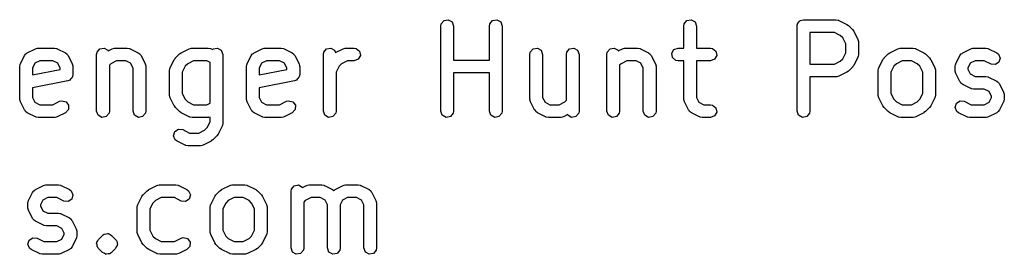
# Model space of a CAD drawing. Extents: x 0.4 to 10.6, y -8.1 to -0.4.
# Tile 12 of 16: x 5.501 to 5.956, y -1.435 to -1.326. Entities that reach past the tile are written whole.
import ezdxf

# ---------------------------------------------------------------- set-up
doc = ezdxf.new("R2010")
doc.units = 0
doc.header["$MEASUREMENT"] = 0
doc.layers.add('BLACK', color=7, linetype='CONTINUOUS')

msp = doc.modelspace()

# ---------------------------------------------------------------- linework, layer by layer
at = {"layer": 'BLACK', "linetype": 'CONTINUOUS'}
for p, q in [((5.69701, -1.32657), (5.699, -1.32622)), ((5.699, -1.32622), (5.70075, -1.32723)), ((5.71951, -1.32657), (5.7215, -1.32622)), ((5.7215, -1.32622), (5.72325, -1.32723)), ((5.8095, -1.32657), (5.81148, -1.32622)), ((5.81148, -1.32622), (5.81323, -1.32723)), ((5.86199, -1.32657), (5.86274, -1.32644)), ((5.86274, -1.32644), (5.86347, -1.32617)), ((5.86347, -1.32617), (5.87846, -1.32617)), ((5.87846, -1.32617), (5.87947, -1.32635)), ((5.87947, -1.32635), (5.87961, -1.32647)), ((5.87961, -1.32647), (5.87978, -1.32649)), ((5.87978, -1.32649), (5.88353, -1.32836)), ((5.69553, -1.32913), (5.69571, -1.32812)), ((5.69553, -1.3685), (5.69553, -1.32913)), ((5.69571, -1.32812), (5.69701, -1.32657)), ((5.70075, -1.32723), (5.70144, -1.32913)), ((5.70144, -1.32913), (5.70144, -1.34492)), ((5.71803, -1.32913), (5.71821, -1.32812)), ((5.71803, -1.34492), (5.71803, -1.32913)), ((5.71821, -1.32812), (5.71951, -1.32657)), ((5.72325, -1.32723), (5.72394, -1.32913)), ((5.72394, -1.32913), (5.72394, -1.3685)), ((5.80802, -1.32913), (5.8082, -1.32812)), ((5.80802, -1.3393), (5.80802, -1.32913)), ((5.8082, -1.32812), (5.8095, -1.32657)), ((5.81323, -1.32723), (5.81392, -1.32913)), ((5.81392, -1.32913), (5.81392, -1.3393)), ((5.86051, -1.32913), (5.86058, -1.32874)), ((5.86051, -1.3685), (5.86051, -1.32913)), ((5.86056, -1.32861), (5.86062, -1.3285)), ((5.86058, -1.32874), (5.86056, -1.32861)), ((5.86062, -1.3285), (5.86069, -1.32812)), ((5.86069, -1.32812), (5.86118, -1.32753)), ((5.86118, -1.32753), (5.86157, -1.32686)), ((5.86157, -1.32686), (5.86182, -1.32677)), ((5.86182, -1.32677), (5.86199, -1.32657)), ((5.88353, -1.32836), (5.88424, -1.32889)), ((5.88424, -1.32889), (5.8843, -1.32891)), ((5.8843, -1.32891), (5.88618, -1.33079)), ((5.88618, -1.33079), (5.88668, -1.33151)), ((5.87777, -1.33208), (5.86642, -1.33208)), ((5.86642, -1.33208), (5.86642, -1.3468)), ((5.88046, -1.33343), (5.87777, -1.33208)), ((5.88166, -1.33463), (5.88046, -1.33343)), ((5.88301, -1.33732), (5.88166, -1.33463)), ((5.88668, -1.33151), (5.88673, -1.33156)), ((5.88673, -1.33156), (5.8886, -1.33531)), ((5.8886, -1.33531), (5.8889, -1.33629)), ((5.50406, -1.34148), (5.50781, -1.33961)), ((5.50781, -1.33961), (5.5088, -1.33932)), ((5.5088, -1.33932), (5.50897, -1.33936)), ((5.50897, -1.33936), (5.50913, -1.3393)), ((5.50913, -1.3393), (5.51663, -1.3393)), ((5.51663, -1.3393), (5.51764, -1.33948)), ((5.51764, -1.33948), (5.51778, -1.33959)), ((5.51778, -1.33959), (5.51795, -1.33961)), ((5.51795, -1.33961), (5.5217, -1.34148)), ((5.53636, -1.34124), (5.53765, -1.33969)), ((5.53765, -1.33969), (5.53964, -1.33934)), ((5.53964, -1.33934), (5.54139, -1.34035)), ((5.54148, -1.34059), (5.54343, -1.33961)), ((5.54343, -1.33961), (5.54442, -1.33932)), ((5.54442, -1.33932), (5.54459, -1.33936)), ((5.54459, -1.33936), (5.54476, -1.3393)), ((5.54476, -1.3393), (5.55038, -1.3393)), ((5.55038, -1.3393), (5.55139, -1.33948)), ((5.55139, -1.33948), (5.55152, -1.33959)), ((5.55152, -1.33959), (5.5517, -1.33961)), ((5.5517, -1.33961), (5.55545, -1.34148)), ((5.57531, -1.34148), (5.57906, -1.33961)), ((5.57906, -1.33961), (5.58004, -1.33932)), ((5.58004, -1.33932), (5.58021, -1.33936)), ((5.58021, -1.33936), (5.58038, -1.3393)), ((5.58038, -1.3393), (5.58787, -1.3393)), ((5.58787, -1.3393), (5.58888, -1.33948)), ((5.58888, -1.33948), (5.58902, -1.33959)), ((5.58902, -1.33959), (5.5892, -1.33961)), ((5.5892, -1.33961), (5.58992, -1.33997)), ((5.58992, -1.33997), (5.59015, -1.33969)), ((5.59015, -1.33969), (5.59214, -1.33934)), ((5.59214, -1.33934), (5.59389, -1.34035)), ((5.60905, -1.34148), (5.6128, -1.33961)), ((5.6128, -1.33961), (5.61378, -1.33932)), ((5.61378, -1.33932), (5.61396, -1.33936)), ((5.61396, -1.33936), (5.61412, -1.3393)), ((5.61412, -1.3393), (5.62162, -1.3393)), ((5.62162, -1.3393), (5.62263, -1.33948)), ((5.62263, -1.33948), (5.62277, -1.33959)), ((5.62277, -1.33959), (5.62294, -1.33961)), ((5.62294, -1.33961), (5.62669, -1.34148)), ((5.64134, -1.34124), (5.64264, -1.33969)), ((5.64264, -1.33969), (5.64463, -1.33934)), ((5.64463, -1.33934), (5.64638, -1.34035)), ((5.64675, -1.34138), (5.6503, -1.33961)), ((5.6503, -1.33961), (5.65128, -1.33932)), ((5.65128, -1.33932), (5.65145, -1.33936)), ((5.65145, -1.33936), (5.65162, -1.3393)), ((5.65162, -1.3393), (5.65537, -1.3393)), ((5.65537, -1.3393), (5.65638, -1.33948)), ((5.65638, -1.33948), (5.65792, -1.34077)), ((5.73696, -1.34124), (5.73825, -1.33969)), ((5.73825, -1.33969), (5.74024, -1.33934)), ((5.74024, -1.33934), (5.74199, -1.34035)), ((5.75383, -1.34124), (5.75513, -1.33969)), ((5.75513, -1.33969), (5.75712, -1.33934)), ((5.75712, -1.33934), (5.75887, -1.34035)), ((5.77258, -1.34124), (5.77388, -1.33969)), ((5.77388, -1.33969), (5.77586, -1.33934)), ((5.77586, -1.33934), (5.77761, -1.34035)), ((5.7777, -1.34059), (5.77966, -1.33961)), ((5.77966, -1.33961), (5.78064, -1.33932)), ((5.78064, -1.33932), (5.78081, -1.33936)), ((5.78081, -1.33936), (5.78098, -1.3393)), ((5.78098, -1.3393), (5.7866, -1.3393)), ((5.7866, -1.3393), (5.78761, -1.33948)), ((5.78761, -1.33948), (5.78775, -1.33959)), ((5.78775, -1.33959), (5.78792, -1.33961)), ((5.78792, -1.33961), (5.79167, -1.34148)), ((5.80244, -1.34174), (5.80345, -1.33999)), ((5.80345, -1.33999), (5.80535, -1.3393)), ((5.80535, -1.3393), (5.80802, -1.3393)), ((5.81392, -1.3393), (5.82035, -1.3393)), ((5.82035, -1.3393), (5.82136, -1.33948)), ((5.82136, -1.33948), (5.8229, -1.34077)), ((5.88301, -1.34155), (5.88301, -1.33732)), ((5.8889, -1.33629), (5.88885, -1.33646)), ((5.88885, -1.33646), (5.88892, -1.33663)), ((5.88892, -1.33663), (5.88892, -1.34225)), ((5.90339, -1.34148), (5.90714, -1.33961)), ((5.90714, -1.33961), (5.90812, -1.33932)), ((5.90812, -1.33932), (5.90829, -1.33936)), ((5.90829, -1.33936), (5.90846, -1.3393)), ((5.90846, -1.3393), (5.91408, -1.3393)), ((5.91408, -1.3393), (5.91509, -1.33948)), ((5.91509, -1.33948), (5.91523, -1.33959)), ((5.91523, -1.33959), (5.9154, -1.33961)), ((5.9154, -1.33961), (5.91915, -1.34148)), ((5.93714, -1.34148), (5.94089, -1.33961)), ((5.94089, -1.33961), (5.94187, -1.33932)), ((5.94187, -1.33932), (5.94204, -1.33936)), ((5.94204, -1.33936), (5.94221, -1.3393)), ((5.94221, -1.3393), (5.94783, -1.3393)), ((5.94783, -1.3393), (5.94884, -1.33948)), ((5.94884, -1.33948), (5.94897, -1.33959)), ((5.94897, -1.33959), (5.94915, -1.33961)), ((5.94915, -1.33961), (5.9529, -1.34148)), ((5.50087, -1.34655), (5.50274, -1.3428)), ((5.50274, -1.3428), (5.50335, -1.34198)), ((5.50335, -1.34198), (5.50376, -1.3418)), ((5.50376, -1.3418), (5.50406, -1.34148)), ((5.5217, -1.34148), (5.52253, -1.34209)), ((5.52253, -1.34209), (5.5227, -1.3425)), ((5.5227, -1.3425), (5.52302, -1.3428)), ((5.52302, -1.3428), (5.5249, -1.34655)), ((5.53618, -1.34225), (5.53636, -1.34124)), ((5.53618, -1.3685), (5.53618, -1.34225)), ((5.54139, -1.34035), (5.54148, -1.34059)), ((5.55545, -1.34148), (5.55627, -1.34209)), ((5.55627, -1.34209), (5.55645, -1.3425)), ((5.55645, -1.3425), (5.55677, -1.3428)), ((5.55677, -1.3428), (5.55864, -1.34655)), ((5.57024, -1.34843), (5.57211, -1.34468)), ((5.57211, -1.34468), (5.57264, -1.34397)), ((5.57264, -1.34397), (5.57266, -1.34391)), ((5.57266, -1.34391), (5.57454, -1.34204)), ((5.57454, -1.34204), (5.57526, -1.34153)), ((5.57526, -1.34153), (5.57531, -1.34148)), ((5.59389, -1.34035), (5.59458, -1.34225)), ((5.59458, -1.34225), (5.59458, -1.37412)), ((5.60586, -1.34655), (5.60773, -1.3428)), ((5.60773, -1.3428), (5.60834, -1.34198)), ((5.60834, -1.34198), (5.60875, -1.3418)), ((5.60875, -1.3418), (5.60905, -1.34148)), ((5.62669, -1.34148), (5.62751, -1.34209)), ((5.62751, -1.34209), (5.62769, -1.3425)), ((5.62769, -1.3425), (5.62801, -1.3428)), ((5.62801, -1.3428), (5.62989, -1.34655)), ((5.64116, -1.34225), (5.64134, -1.34124)), ((5.64116, -1.3685), (5.64116, -1.34225)), ((5.64638, -1.34035), (5.64675, -1.34138)), ((5.65726, -1.34451), (5.65537, -1.3452)), ((5.65827, -1.34276), (5.65726, -1.34451)), ((5.65792, -1.34077), (5.65827, -1.34276)), ((5.73678, -1.34225), (5.73696, -1.34124)), ((5.73678, -1.36287), (5.73678, -1.34225)), ((5.74199, -1.34035), (5.74268, -1.34225)), ((5.74268, -1.34225), (5.74268, -1.36218)), ((5.75365, -1.34225), (5.75383, -1.34124)), ((5.75365, -1.36352), (5.75365, -1.34225)), ((5.75887, -1.34035), (5.75956, -1.34225)), ((5.75956, -1.34225), (5.75956, -1.3685)), ((5.7724, -1.34225), (5.77258, -1.34124)), ((5.7724, -1.3685), (5.7724, -1.34225)), ((5.77761, -1.34035), (5.7777, -1.34059)), ((5.79167, -1.34148), (5.79249, -1.34209)), ((5.79249, -1.34209), (5.79267, -1.3425)), ((5.79267, -1.3425), (5.79299, -1.3428)), ((5.79299, -1.3428), (5.79487, -1.34655)), ((5.80279, -1.34373), (5.80244, -1.34174)), ((5.80434, -1.34502), (5.80279, -1.34373)), ((5.82224, -1.34451), (5.82035, -1.3452)), ((5.82325, -1.34276), (5.82224, -1.34451)), ((5.8229, -1.34077), (5.82325, -1.34276)), ((5.88046, -1.34545), (5.88166, -1.34425)), ((5.88166, -1.34425), (5.88301, -1.34155)), ((5.8886, -1.34357), (5.88673, -1.34732)), ((5.88862, -1.3434), (5.8886, -1.34357)), ((5.88874, -1.34326), (5.88862, -1.3434)), ((5.88892, -1.34225), (5.88874, -1.34326)), ((5.89832, -1.34843), (5.90019, -1.34468)), ((5.90019, -1.34468), (5.90072, -1.34397)), ((5.90072, -1.34397), (5.90075, -1.34391)), ((5.90075, -1.34391), (5.90262, -1.34204)), ((5.90262, -1.34204), (5.90335, -1.34153)), ((5.90335, -1.34153), (5.90339, -1.34148)), ((5.91915, -1.34148), (5.91986, -1.34201)), ((5.91986, -1.34201), (5.91992, -1.34204)), ((5.91992, -1.34204), (5.9218, -1.34391)), ((5.9218, -1.34391), (5.9223, -1.34463)), ((5.9223, -1.34463), (5.92235, -1.34468)), ((5.92235, -1.34468), (5.92422, -1.34843)), ((5.93394, -1.34655), (5.93581, -1.3428)), ((5.93581, -1.3428), (5.93643, -1.34198)), ((5.93643, -1.34198), (5.93683, -1.3418)), ((5.93683, -1.3418), (5.93714, -1.34148)), ((5.9529, -1.34148), (5.95372, -1.34209)), ((5.95372, -1.34209), (5.95453, -1.34395)), ((5.95453, -1.34395), (5.95395, -1.34588)), ((5.50056, -1.34787), (5.50074, -1.34686)), ((5.50056, -1.36287), (5.50056, -1.34787)), ((5.50074, -1.34686), (5.50085, -1.34673)), ((5.50085, -1.34673), (5.50087, -1.34655)), ((5.50759, -1.34633), (5.50646, -1.34857)), ((5.50646, -1.34857), (5.50646, -1.35177)), ((5.50646, -1.35177), (5.51931, -1.3492)), ((5.50983, -1.3452), (5.50759, -1.34633)), ((5.51594, -1.3452), (5.50983, -1.3452)), ((5.51818, -1.34633), (5.51594, -1.3452)), ((5.51931, -1.34857), (5.51818, -1.34633)), ((5.51931, -1.3492), (5.51931, -1.34857)), ((5.5249, -1.34655), (5.52519, -1.34754)), ((5.52519, -1.34754), (5.52515, -1.34771)), ((5.52515, -1.34771), (5.52521, -1.34787)), ((5.52521, -1.34787), (5.52521, -1.35162)), ((5.54275, -1.34655), (5.54208, -1.34722)), ((5.54208, -1.34722), (5.54208, -1.3685)), ((5.54545, -1.3452), (5.54275, -1.34655)), ((5.54968, -1.3452), (5.54545, -1.3452)), ((5.55193, -1.34633), (5.54968, -1.3452)), ((5.55305, -1.34857), (5.55193, -1.34633)), ((5.55305, -1.3685), (5.55305, -1.34857)), ((5.55864, -1.34655), (5.55894, -1.34754)), ((5.55894, -1.34754), (5.5589, -1.34771)), ((5.5589, -1.34771), (5.55896, -1.34787)), ((5.55896, -1.34787), (5.55896, -1.3685)), ((5.56992, -1.34975), (5.5701, -1.34874)), ((5.5701, -1.34874), (5.57022, -1.3486)), ((5.57022, -1.3486), (5.57024, -1.34843)), ((5.57718, -1.34775), (5.57583, -1.35045)), ((5.57838, -1.34655), (5.57718, -1.34775)), ((5.58107, -1.3452), (5.57838, -1.34655)), ((5.58718, -1.3452), (5.58107, -1.3452)), ((5.58867, -1.34595), (5.58718, -1.3452)), ((5.58867, -1.3648), (5.58867, -1.34595)), ((5.60554, -1.34787), (5.60572, -1.34686)), ((5.60554, -1.36287), (5.60554, -1.34787)), ((5.60572, -1.34686), (5.60584, -1.34673)), ((5.60584, -1.34673), (5.60586, -1.34655)), ((5.61257, -1.34633), (5.61145, -1.34857)), ((5.61145, -1.34857), (5.61145, -1.35177)), ((5.61145, -1.35177), (5.62429, -1.3492)), ((5.61482, -1.3452), (5.61257, -1.34633)), ((5.62092, -1.3452), (5.61482, -1.3452)), ((5.62317, -1.34633), (5.62092, -1.3452)), ((5.62429, -1.34857), (5.62317, -1.34633)), ((5.62429, -1.3492), (5.62429, -1.34857)), ((5.62989, -1.34655), (5.63018, -1.34754)), ((5.63018, -1.34754), (5.63014, -1.34771)), ((5.63014, -1.34771), (5.6302, -1.34787)), ((5.6302, -1.34787), (5.6302, -1.35162)), ((5.64842, -1.34775), (5.64707, -1.35045)), ((5.64962, -1.34655), (5.64842, -1.34775)), ((5.65231, -1.3452), (5.64962, -1.34655)), ((5.65537, -1.3452), (5.65231, -1.3452)), ((5.70144, -1.34492), (5.71803, -1.34492)), ((5.77898, -1.34655), (5.7783, -1.34722)), ((5.7783, -1.34722), (5.7783, -1.3685)), ((5.78167, -1.3452), (5.77898, -1.34655)), ((5.7859, -1.3452), (5.78167, -1.3452)), ((5.78815, -1.34633), (5.7859, -1.3452)), ((5.78927, -1.34857), (5.78815, -1.34633)), ((5.78927, -1.3685), (5.78927, -1.34857)), ((5.79487, -1.34655), (5.79516, -1.34754)), ((5.79516, -1.34754), (5.79512, -1.34771)), ((5.79512, -1.34771), (5.79518, -1.34787)), ((5.79518, -1.34787), (5.79518, -1.3685)), ((5.80535, -1.3452), (5.80434, -1.34502)), ((5.80802, -1.3452), (5.80535, -1.3452)), ((5.80802, -1.36287), (5.80802, -1.3452)), ((5.82035, -1.3452), (5.81392, -1.3452)), ((5.81392, -1.3452), (5.81392, -1.36218)), ((5.86642, -1.3468), (5.87777, -1.3468)), ((5.87777, -1.3468), (5.88046, -1.34545)), ((5.88618, -1.34809), (5.8843, -1.34996)), ((5.8862, -1.34803), (5.88618, -1.34809)), ((5.88673, -1.34732), (5.8862, -1.34803)), ((5.89801, -1.34975), (5.89819, -1.34874)), ((5.89819, -1.34874), (5.8983, -1.3486)), ((5.8983, -1.3486), (5.89832, -1.34843)), ((5.90526, -1.34775), (5.90391, -1.35045)), ((5.90646, -1.34655), (5.90526, -1.34775)), ((5.90916, -1.3452), (5.90646, -1.34655)), ((5.91339, -1.3452), (5.90916, -1.3452)), ((5.91608, -1.34655), (5.91339, -1.3452)), ((5.91728, -1.34775), (5.91608, -1.34655)), ((5.91863, -1.35045), (5.91728, -1.34775)), ((5.92422, -1.34843), (5.92452, -1.34941)), ((5.93363, -1.34787), (5.93381, -1.34686)), ((5.93363, -1.34975), (5.93363, -1.34787)), ((5.93381, -1.34686), (5.93392, -1.34673)), ((5.93392, -1.34673), (5.93394, -1.34655)), ((5.94066, -1.34633), (5.93953, -1.34857)), ((5.93953, -1.34857), (5.93953, -1.34905)), ((5.93953, -1.34905), (5.94066, -1.3513)), ((5.9429, -1.3452), (5.94066, -1.34633)), ((5.94713, -1.3452), (5.9429, -1.3452)), ((5.95026, -1.34677), (5.94713, -1.3452)), ((5.95227, -1.347), (5.95026, -1.34677)), ((5.95395, -1.34588), (5.95227, -1.347)), ((5.52409, -1.35376), (5.52373, -1.35418)), ((5.52456, -1.35347), (5.52409, -1.35376)), ((5.52472, -1.35301), (5.52456, -1.35347)), ((5.52503, -1.35263), (5.52472, -1.35301)), ((5.52521, -1.35162), (5.52503, -1.35263)), ((5.56992, -1.361), (5.56992, -1.34975)), ((5.57583, -1.35045), (5.57583, -1.3603)), ((5.62908, -1.35376), (5.62872, -1.35418)), ((5.62955, -1.35347), (5.62908, -1.35376)), ((5.62971, -1.35301), (5.62955, -1.35347)), ((5.63002, -1.35263), (5.62971, -1.35301)), ((5.6302, -1.35162), (5.63002, -1.35263)), ((5.64707, -1.35045), (5.64707, -1.3685)), ((5.71803, -1.35083), (5.70144, -1.35083)), ((5.70144, -1.35083), (5.70144, -1.3685)), ((5.71803, -1.3685), (5.71803, -1.35083)), ((5.87846, -1.3527), (5.86642, -1.3527)), ((5.86642, -1.3527), (5.86642, -1.3685)), ((5.87863, -1.35264), (5.87846, -1.3527)), ((5.8788, -1.35268), (5.87863, -1.35264)), ((5.87978, -1.35239), (5.8788, -1.35268)), ((5.88353, -1.35052), (5.87978, -1.35239)), ((5.88358, -1.35047), (5.88353, -1.35052)), ((5.8843, -1.34996), (5.88358, -1.35047)), ((5.89801, -1.361), (5.89801, -1.34975)), ((5.90391, -1.35045), (5.90391, -1.3603)), ((5.91863, -1.3603), (5.91863, -1.35045)), ((5.92452, -1.34941), (5.92448, -1.34958)), ((5.92448, -1.34958), (5.92454, -1.34975)), ((5.92454, -1.34975), (5.92454, -1.361)), ((5.93369, -1.34991), (5.93363, -1.34975)), ((5.93365, -1.35009), (5.93369, -1.34991)), ((5.93394, -1.35107), (5.93365, -1.35009)), ((5.93581, -1.35482), (5.93394, -1.35107)), ((5.94066, -1.3513), (5.9429, -1.35242)), ((5.9429, -1.35242), (5.94783, -1.35242)), ((5.94783, -1.35242), (5.94884, -1.3526)), ((5.94884, -1.3526), (5.94897, -1.35271)), ((5.94897, -1.35271), (5.94915, -1.35273)), ((5.94915, -1.35273), (5.9529, -1.35461)), ((5.52284, -1.35452), (5.50646, -1.35779)), ((5.50646, -1.35779), (5.50646, -1.36218)), ((5.52325, -1.35427), (5.52284, -1.35452)), ((5.52373, -1.35418), (5.52325, -1.35427)), ((5.62782, -1.35452), (5.61145, -1.35779)), ((5.61145, -1.35779), (5.61145, -1.36218)), ((5.62824, -1.35427), (5.62782, -1.35452)), ((5.62872, -1.35418), (5.62824, -1.35427)), ((5.93614, -1.35512), (5.93581, -1.35482)), ((5.93631, -1.35553), (5.93614, -1.35512)), ((5.93714, -1.35614), (5.93631, -1.35553)), ((5.94089, -1.35801), (5.93714, -1.35614)), ((5.94106, -1.35803), (5.94089, -1.35801)), ((5.9412, -1.35815), (5.94106, -1.35803)), ((5.94221, -1.35833), (5.9412, -1.35815)), ((5.94713, -1.35833), (5.94221, -1.35833)), ((5.94938, -1.35945), (5.94713, -1.35833)), ((5.9529, -1.35461), (5.95372, -1.35522)), ((5.95372, -1.35522), (5.9539, -1.35562)), ((5.9539, -1.35562), (5.95422, -1.35593)), ((5.95422, -1.35593), (5.9561, -1.35968)), ((5.50062, -1.36304), (5.50056, -1.36287)), ((5.50646, -1.36218), (5.50759, -1.36442)), ((5.56998, -1.36116), (5.56992, -1.361)), ((5.56994, -1.36134), (5.56998, -1.36116)), ((5.57024, -1.36232), (5.56994, -1.36134)), ((5.57211, -1.36607), (5.57024, -1.36232)), ((5.57583, -1.3603), (5.57718, -1.363)), ((5.6056, -1.36304), (5.60554, -1.36287)), ((5.61145, -1.36218), (5.61257, -1.36442)), ((5.73684, -1.36304), (5.73678, -1.36287)), ((5.74268, -1.36218), (5.74381, -1.36442)), ((5.80808, -1.36304), (5.80802, -1.36287)), ((5.81392, -1.36218), (5.81505, -1.36442)), ((5.89807, -1.36116), (5.89801, -1.361)), ((5.89803, -1.36134), (5.89807, -1.36116)), ((5.89832, -1.36232), (5.89803, -1.36134)), ((5.90019, -1.36607), (5.89832, -1.36232)), ((5.90391, -1.3603), (5.90526, -1.363)), ((5.91728, -1.363), (5.91863, -1.3603)), ((5.92422, -1.36232), (5.92235, -1.36607)), ((5.92424, -1.36214), (5.92422, -1.36232)), ((5.92436, -1.36201), (5.92424, -1.36214)), ((5.92454, -1.361), (5.92436, -1.36201)), ((5.9505, -1.36169), (5.94938, -1.35945)), ((5.94938, -1.36442), (5.9505, -1.36218)), ((5.9505, -1.36218), (5.9505, -1.36169)), ((5.9561, -1.35968), (5.95639, -1.36066)), ((5.95641, -1.36287), (5.95623, -1.36388)), ((5.95639, -1.36066), (5.95635, -1.36083)), ((5.95635, -1.36083), (5.95641, -1.361)), ((5.95641, -1.361), (5.95641, -1.36287)), ((5.50058, -1.36321), (5.50062, -1.36304)), ((5.50087, -1.36419), (5.50058, -1.36321)), ((5.50274, -1.36794), (5.50087, -1.36419)), ((5.50759, -1.36442), (5.50983, -1.36554)), ((5.50983, -1.36554), (5.51594, -1.36554)), ((5.51594, -1.36554), (5.51906, -1.36398)), ((5.51906, -1.36398), (5.52005, -1.36369)), ((5.52005, -1.36369), (5.52201, -1.36416)), ((5.52201, -1.36416), (5.52321, -1.36578)), ((5.52321, -1.36578), (5.52309, -1.3678)), ((5.57216, -1.36611), (5.57211, -1.36607)), ((5.57266, -1.36684), (5.57216, -1.36611)), ((5.57454, -1.36871), (5.57266, -1.36684)), ((5.57718, -1.363), (5.57838, -1.3642)), ((5.57838, -1.3642), (5.58107, -1.36554)), ((5.58107, -1.36554), (5.58718, -1.36554)), ((5.58718, -1.36554), (5.58867, -1.3648)), ((5.60556, -1.36321), (5.6056, -1.36304)), ((5.60586, -1.36419), (5.60556, -1.36321)), ((5.60773, -1.36794), (5.60586, -1.36419)), ((5.61257, -1.36442), (5.61482, -1.36554)), ((5.61482, -1.36554), (5.62092, -1.36554)), ((5.62092, -1.36554), (5.62405, -1.36398)), ((5.62405, -1.36398), (5.62503, -1.36369)), ((5.62503, -1.36369), (5.627, -1.36416)), ((5.627, -1.36416), (5.6282, -1.36578)), ((5.6282, -1.36578), (5.62808, -1.3678)), ((5.7368, -1.36321), (5.73684, -1.36304)), ((5.73709, -1.36419), (5.7368, -1.36321)), ((5.73896, -1.36794), (5.73709, -1.36419)), ((5.74381, -1.36442), (5.74605, -1.36554)), ((5.74605, -1.36554), (5.75028, -1.36554)), ((5.75028, -1.36554), (5.75298, -1.3642)), ((5.75298, -1.3642), (5.75365, -1.36352)), ((5.80804, -1.36321), (5.80808, -1.36304)), ((5.80833, -1.36419), (5.80804, -1.36321)), ((5.81021, -1.36794), (5.80833, -1.36419)), ((5.81505, -1.36442), (5.81729, -1.36554)), ((5.81729, -1.36554), (5.82035, -1.36554)), ((5.82035, -1.36554), (5.82136, -1.36572)), ((5.82136, -1.36572), (5.8229, -1.36702)), ((5.8229, -1.36702), (5.82325, -1.36901)), ((5.90024, -1.36611), (5.90019, -1.36607)), ((5.90075, -1.36684), (5.90024, -1.36611)), ((5.90262, -1.36871), (5.90075, -1.36684)), ((5.90526, -1.363), (5.90646, -1.3642)), ((5.90646, -1.3642), (5.90916, -1.36554)), ((5.90916, -1.36554), (5.91339, -1.36554)), ((5.91339, -1.36554), (5.91608, -1.3642)), ((5.91608, -1.3642), (5.91728, -1.363)), ((5.9218, -1.36684), (5.91992, -1.36871)), ((5.92182, -1.36678), (5.9218, -1.36684)), ((5.92235, -1.36607), (5.92182, -1.36678)), ((5.93363, -1.3668), (5.93421, -1.36486)), ((5.93444, -1.36865), (5.93363, -1.3668)), ((5.93421, -1.36486), (5.9359, -1.36375)), ((5.9359, -1.36375), (5.9379, -1.36398)), ((5.9379, -1.36398), (5.94103, -1.36554)), ((5.94103, -1.36554), (5.94713, -1.36554)), ((5.94713, -1.36554), (5.94938, -1.36442)), ((5.9561, -1.36419), (5.95422, -1.36794)), ((5.95612, -1.36402), (5.9561, -1.36419)), ((5.95623, -1.36388), (5.95612, -1.36402)), ((5.50307, -1.36825), (5.50274, -1.36794)), ((5.50324, -1.36865), (5.50307, -1.36825)), ((5.50406, -1.36926), (5.50324, -1.36865)), ((5.50781, -1.37114), (5.50406, -1.36926)), ((5.50799, -1.37116), (5.50781, -1.37114)), ((5.50812, -1.37127), (5.50799, -1.37116)), ((5.50913, -1.37145), (5.50812, -1.37127)), ((5.51663, -1.37145), (5.50913, -1.37145)), ((5.5168, -1.37139), (5.51663, -1.37145)), ((5.51697, -1.37143), (5.5168, -1.37139)), ((5.51795, -1.37114), (5.51697, -1.37143)), ((5.5217, -1.36926), (5.51795, -1.37114)), ((5.52309, -1.3678), (5.5217, -1.36926)), ((5.53687, -1.37039), (5.53618, -1.3685)), ((5.53862, -1.3714), (5.53687, -1.37039)), ((5.54061, -1.37105), (5.53862, -1.3714)), ((5.54191, -1.36951), (5.54061, -1.37105)), ((5.54208, -1.3685), (5.54191, -1.36951)), ((5.55374, -1.37039), (5.55305, -1.3685)), ((5.55549, -1.3714), (5.55374, -1.37039)), ((5.55748, -1.37105), (5.55549, -1.3714)), ((5.55878, -1.36951), (5.55748, -1.37105)), ((5.55896, -1.3685), (5.55878, -1.36951)), ((5.5746, -1.36874), (5.57454, -1.36871)), ((5.57531, -1.36926), (5.5746, -1.36874)), ((5.57906, -1.37114), (5.57531, -1.36926)), ((5.57923, -1.37116), (5.57906, -1.37114)), ((5.57937, -1.37127), (5.57923, -1.37116)), ((5.58038, -1.37145), (5.57937, -1.37127)), ((5.58787, -1.37145), (5.58038, -1.37145)), ((5.58804, -1.37139), (5.58787, -1.37145)), ((5.58821, -1.37143), (5.58804, -1.37139)), ((5.58867, -1.37129), (5.58821, -1.37143)), ((5.58867, -1.37342), (5.58867, -1.37129)), ((5.60805, -1.36825), (5.60773, -1.36794)), ((5.60823, -1.36865), (5.60805, -1.36825)), ((5.60905, -1.36926), (5.60823, -1.36865)), ((5.6128, -1.37114), (5.60905, -1.36926)), ((5.61298, -1.37116), (5.6128, -1.37114)), ((5.61311, -1.37127), (5.61298, -1.37116)), ((5.61412, -1.37145), (5.61311, -1.37127)), ((5.62162, -1.37145), (5.61412, -1.37145)), ((5.62179, -1.37139), (5.62162, -1.37145)), ((5.62196, -1.37143), (5.62179, -1.37139)), ((5.62294, -1.37114), (5.62196, -1.37143)), ((5.62669, -1.36926), (5.62294, -1.37114)), ((5.62808, -1.3678), (5.62669, -1.36926)), ((5.64186, -1.37039), (5.64116, -1.3685)), ((5.6436, -1.3714), (5.64186, -1.37039)), ((5.64559, -1.37105), (5.6436, -1.3714)), ((5.64689, -1.36951), (5.64559, -1.37105)), ((5.64707, -1.3685), (5.64689, -1.36951)), ((5.69622, -1.37039), (5.69553, -1.3685)), ((5.69797, -1.3714), (5.69622, -1.37039)), ((5.69996, -1.37105), (5.69797, -1.3714)), ((5.70126, -1.36951), (5.69996, -1.37105)), ((5.70144, -1.3685), (5.70126, -1.36951)), ((5.71872, -1.37039), (5.71803, -1.3685)), ((5.72047, -1.3714), (5.71872, -1.37039)), ((5.72246, -1.37105), (5.72047, -1.3714)), ((5.72376, -1.36951), (5.72246, -1.37105)), ((5.72394, -1.3685), (5.72376, -1.36951)), ((5.73929, -1.36825), (5.73896, -1.36794)), ((5.73946, -1.36865), (5.73929, -1.36825)), ((5.74029, -1.36926), (5.73946, -1.36865)), ((5.74403, -1.37114), (5.74029, -1.36926)), ((5.74421, -1.37116), (5.74403, -1.37114)), ((5.74435, -1.37127), (5.74421, -1.37116)), ((5.74536, -1.37145), (5.74435, -1.37127)), ((5.75098, -1.37145), (5.74536, -1.37145)), ((5.75115, -1.37139), (5.75098, -1.37145)), ((5.75132, -1.37143), (5.75115, -1.37139)), ((5.7523, -1.37114), (5.75132, -1.37143)), ((5.75426, -1.37016), (5.7523, -1.37114)), ((5.75434, -1.37039), (5.75426, -1.37016)), ((5.75609, -1.3714), (5.75434, -1.37039)), ((5.75808, -1.37105), (5.75609, -1.3714)), ((5.75938, -1.36951), (5.75808, -1.37105)), ((5.75956, -1.3685), (5.75938, -1.36951)), ((5.77309, -1.37039), (5.7724, -1.3685)), ((5.77484, -1.3714), (5.77309, -1.37039)), ((5.77683, -1.37105), (5.77484, -1.3714)), ((5.77813, -1.36951), (5.77683, -1.37105)), ((5.7783, -1.3685), (5.77813, -1.36951)), ((5.78996, -1.37039), (5.78927, -1.3685)), ((5.79171, -1.3714), (5.78996, -1.37039)), ((5.7937, -1.37105), (5.79171, -1.3714)), ((5.795, -1.36951), (5.7937, -1.37105)), ((5.79518, -1.3685), (5.795, -1.36951)), ((5.81053, -1.36825), (5.81021, -1.36794)), ((5.8107, -1.36865), (5.81053, -1.36825)), ((5.81153, -1.36926), (5.8107, -1.36865)), ((5.81528, -1.37114), (5.81153, -1.36926)), ((5.81545, -1.37116), (5.81528, -1.37114)), ((5.81559, -1.37127), (5.81545, -1.37116)), ((5.8166, -1.37145), (5.81559, -1.37127)), ((5.82035, -1.37145), (5.8166, -1.37145)), ((5.82224, -1.37076), (5.82035, -1.37145)), ((5.82325, -1.36901), (5.82224, -1.37076)), ((5.8612, -1.37039), (5.86051, -1.3685)), ((5.86295, -1.3714), (5.8612, -1.37039)), ((5.86494, -1.37105), (5.86295, -1.3714)), ((5.86624, -1.36951), (5.86494, -1.37105)), ((5.86642, -1.3685), (5.86624, -1.36951)), ((5.90268, -1.36874), (5.90262, -1.36871)), ((5.90339, -1.36926), (5.90268, -1.36874)), ((5.90714, -1.37114), (5.90339, -1.36926)), ((5.90731, -1.37116), (5.90714, -1.37114)), ((5.90745, -1.37127), (5.90731, -1.37116)), ((5.90846, -1.37145), (5.90745, -1.37127)), ((5.91408, -1.37145), (5.90846, -1.37145)), ((5.91425, -1.37139), (5.91408, -1.37145)), ((5.91442, -1.37143), (5.91425, -1.37139)), ((5.9154, -1.37114), (5.91442, -1.37143)), ((5.91915, -1.36926), (5.9154, -1.37114)), ((5.9192, -1.36922), (5.91915, -1.36926)), ((5.91992, -1.36871), (5.9192, -1.36922)), ((5.93526, -1.36926), (5.93444, -1.36865)), ((5.93901, -1.37114), (5.93526, -1.36926)), ((5.93919, -1.37116), (5.93901, -1.37114)), ((5.93932, -1.37127), (5.93919, -1.37116)), ((5.94033, -1.37145), (5.93932, -1.37127)), ((5.94783, -1.37145), (5.94033, -1.37145)), ((5.948, -1.37139), (5.94783, -1.37145)), ((5.94817, -1.37143), (5.948, -1.37139)), ((5.94915, -1.37114), (5.94817, -1.37143)), ((5.9529, -1.36926), (5.94915, -1.37114)), ((5.9532, -1.36894), (5.9529, -1.36926)), ((5.95361, -1.36877), (5.9532, -1.36894)), ((5.95422, -1.36794), (5.95361, -1.36877)), ((5.58613, -1.37732), (5.58732, -1.37612)), ((5.58732, -1.37612), (5.58867, -1.37342)), ((5.59427, -1.37544), (5.59239, -1.37919)), ((5.59429, -1.37527), (5.59427, -1.37544)), ((5.5944, -1.37513), (5.59429, -1.37527)), ((5.59458, -1.37412), (5.5944, -1.37513)), ((5.5718, -1.37992), (5.57238, -1.37799)), ((5.57261, -1.38178), (5.5718, -1.37992)), ((5.57238, -1.37799), (5.57407, -1.37687)), ((5.57407, -1.37687), (5.57607, -1.3771)), ((5.57607, -1.3771), (5.5792, -1.37867)), ((5.5792, -1.37867), (5.58343, -1.37867)), ((5.58343, -1.37867), (5.58613, -1.37732)), ((5.59184, -1.37996), (5.58996, -1.38183)), ((5.59186, -1.3799), (5.59184, -1.37996)), ((5.59239, -1.37919), (5.59186, -1.3799)), ((5.57343, -1.38239), (5.57261, -1.38178)), ((5.57718, -1.38426), (5.57343, -1.38239)), ((5.57736, -1.38428), (5.57718, -1.38426)), ((5.57749, -1.38439), (5.57736, -1.38428)), ((5.5785, -1.38457), (5.57749, -1.38439)), ((5.58413, -1.38457), (5.5785, -1.38457)), ((5.58429, -1.38451), (5.58413, -1.38457)), ((5.58446, -1.38455), (5.58429, -1.38451)), ((5.58545, -1.38426), (5.58446, -1.38455)), ((5.5892, -1.38239), (5.58545, -1.38426)), ((5.58924, -1.38234), (5.5892, -1.38239)), ((5.58996, -1.38183), (5.58924, -1.38234)), ((5.50781, -1.40487), (5.51156, -1.40299)), ((5.51156, -1.40299), (5.51255, -1.4027)), ((5.51255, -1.4027), (5.51272, -1.40274)), ((5.51272, -1.40274), (5.51288, -1.40268)), ((5.51288, -1.40268), (5.51851, -1.40268)), ((5.51851, -1.40268), (5.51952, -1.40286)), ((5.51952, -1.40286), (5.51965, -1.40297)), ((5.51965, -1.40297), (5.51983, -1.40299)), ((5.51983, -1.40299), (5.52358, -1.40487)), ((5.56031, -1.40487), (5.56406, -1.40299)), ((5.56406, -1.40299), (5.56504, -1.4027)), ((5.56504, -1.4027), (5.56521, -1.40274)), ((5.56521, -1.40274), (5.56538, -1.40268)), ((5.56538, -1.40268), (5.57288, -1.40268)), ((5.57288, -1.40268), (5.57389, -1.40286)), ((5.57389, -1.40286), (5.57402, -1.40297)), ((5.57402, -1.40297), (5.5742, -1.40299)), ((5.5742, -1.40299), (5.57795, -1.40487)), ((5.59405, -1.40487), (5.5978, -1.40299)), ((5.5978, -1.40299), (5.59879, -1.4027)), ((5.59879, -1.4027), (5.59896, -1.40274)), ((5.59896, -1.40274), (5.59912, -1.40268)), ((5.59912, -1.40268), (5.60475, -1.40268)), ((5.60475, -1.40268), (5.60576, -1.40286)), ((5.60576, -1.40286), (5.60589, -1.40297)), ((5.60589, -1.40297), (5.60607, -1.40299)), ((5.60607, -1.40299), (5.60982, -1.40487)), ((5.62634, -1.40463), (5.62764, -1.40308)), ((5.62764, -1.40308), (5.62963, -1.40273)), ((5.62963, -1.40273), (5.63138, -1.40374)), ((5.63138, -1.40374), (5.63147, -1.40397)), ((5.63147, -1.40397), (5.63342, -1.40299)), ((5.63342, -1.40299), (5.63441, -1.4027)), ((5.63441, -1.4027), (5.63458, -1.40274)), ((5.63458, -1.40274), (5.63474, -1.40268)), ((5.63474, -1.40268), (5.64037, -1.40268)), ((5.64037, -1.40268), (5.64138, -1.40286)), ((5.64138, -1.40286), (5.64151, -1.40297)), ((5.64151, -1.40297), (5.64169, -1.40299)), ((5.64169, -1.40299), (5.64544, -1.40487)), ((5.64655, -1.40487), (5.6503, -1.40299)), ((5.6503, -1.40299), (5.65128, -1.4027)), ((5.65128, -1.4027), (5.65145, -1.40274)), ((5.65145, -1.40274), (5.65162, -1.40268)), ((5.65162, -1.40268), (5.65724, -1.40268)), ((5.65724, -1.40268), (5.65825, -1.40286)), ((5.65825, -1.40286), (5.65839, -1.40297)), ((5.65839, -1.40297), (5.65856, -1.40299)), ((5.65856, -1.40299), (5.66231, -1.40487)), ((5.50462, -1.40994), (5.50649, -1.40619)), ((5.50649, -1.40619), (5.5071, -1.40537)), ((5.5071, -1.40537), (5.50751, -1.40519)), ((5.50751, -1.40519), (5.50781, -1.40487)), ((5.52358, -1.40487), (5.5244, -1.40548)), ((5.5244, -1.40548), (5.52521, -1.40733)), ((5.52521, -1.40733), (5.52463, -1.40927)), ((5.55524, -1.41181), (5.55711, -1.40806)), ((5.55711, -1.40806), (5.55764, -1.40736)), ((5.55764, -1.40736), (5.55767, -1.4073)), ((5.55767, -1.4073), (5.55954, -1.40542)), ((5.55954, -1.40542), (5.56026, -1.40492)), ((5.56026, -1.40492), (5.56031, -1.40487)), ((5.57795, -1.40487), (5.57877, -1.40548)), ((5.57877, -1.40548), (5.57957, -1.40733)), ((5.57957, -1.40733), (5.579, -1.40927)), ((5.58898, -1.41181), (5.59086, -1.40806)), ((5.59086, -1.40806), (5.59138, -1.40736)), ((5.59138, -1.40736), (5.59141, -1.4073)), ((5.59141, -1.4073), (5.59329, -1.40542)), ((5.59329, -1.40542), (5.59401, -1.40492)), ((5.59401, -1.40492), (5.59405, -1.40487)), ((5.60982, -1.40487), (5.61053, -1.4054)), ((5.61053, -1.4054), (5.61059, -1.40542)), ((5.61059, -1.40542), (5.61246, -1.4073)), ((5.61246, -1.4073), (5.61297, -1.40802)), ((5.61297, -1.40802), (5.61301, -1.40806)), ((5.61301, -1.40806), (5.61489, -1.41181)), ((5.62617, -1.40564), (5.62634, -1.40463)), ((5.62617, -1.43188), (5.62617, -1.40564)), ((5.64544, -1.40487), (5.64601, -1.40529)), ((5.64601, -1.40529), (5.64624, -1.40519)), ((5.64624, -1.40519), (5.64655, -1.40487)), ((5.66231, -1.40487), (5.66313, -1.40548)), ((5.66313, -1.40548), (5.66331, -1.40589)), ((5.66331, -1.40589), (5.66363, -1.40619)), ((5.66363, -1.40619), (5.66551, -1.40994)), ((5.50431, -1.41126), (5.50449, -1.41025)), ((5.50431, -1.41313), (5.50431, -1.41126)), ((5.50437, -1.4133), (5.50431, -1.41313)), ((5.50449, -1.41025), (5.5046, -1.41012)), ((5.5046, -1.41012), (5.50462, -1.40994)), ((5.51134, -1.40971), (5.51021, -1.41196)), ((5.51021, -1.41196), (5.51021, -1.41244)), ((5.51021, -1.41244), (5.51134, -1.41468)), ((5.51358, -1.40859), (5.51134, -1.40971)), ((5.51781, -1.40859), (5.51358, -1.40859)), ((5.52094, -1.41015), (5.51781, -1.40859)), ((5.52294, -1.41038), (5.52094, -1.41015)), ((5.52463, -1.40927), (5.52294, -1.41038)), ((5.55493, -1.41313), (5.5551, -1.41213)), ((5.55493, -1.42438), (5.55493, -1.41313)), ((5.5551, -1.41213), (5.55522, -1.41199)), ((5.55522, -1.41199), (5.55524, -1.41181)), ((5.56218, -1.41113), (5.56083, -1.41383)), ((5.56338, -1.40994), (5.56218, -1.41113)), ((5.56607, -1.40859), (5.56338, -1.40994)), ((5.57218, -1.40859), (5.56607, -1.40859)), ((5.57531, -1.41015), (5.57218, -1.40859)), ((5.57731, -1.41038), (5.57531, -1.41015)), ((5.579, -1.40927), (5.57731, -1.41038)), ((5.58867, -1.41313), (5.58885, -1.41213)), ((5.58867, -1.42438), (5.58867, -1.41313)), ((5.58885, -1.41213), (5.58896, -1.41199)), ((5.58896, -1.41199), (5.58898, -1.41181)), ((5.59593, -1.41113), (5.59458, -1.41383)), ((5.59712, -1.40994), (5.59593, -1.41113)), ((5.59982, -1.40859), (5.59712, -1.40994)), ((5.60405, -1.40859), (5.59982, -1.40859)), ((5.60675, -1.40994), (5.60405, -1.40859)), ((5.60795, -1.41113), (5.60675, -1.40994)), ((5.60929, -1.41383), (5.60795, -1.41113)), ((5.61489, -1.41181), (5.61518, -1.4128)), ((5.61518, -1.4128), (5.61514, -1.41297)), ((5.61514, -1.41297), (5.6152, -1.41313)), ((5.6152, -1.41313), (5.6152, -1.42438)), ((5.63274, -1.40994), (5.63207, -1.41061)), ((5.63207, -1.41061), (5.63207, -1.43188)), ((5.63544, -1.40859), (5.63274, -1.40994)), ((5.63967, -1.40859), (5.63544, -1.40859)), ((5.64192, -1.40971), (5.63967, -1.40859)), ((5.64304, -1.41196), (5.64192, -1.40971)), ((5.64304, -1.43188), (5.64304, -1.41196)), ((5.65007, -1.40971), (5.64895, -1.41196)), ((5.64895, -1.41196), (5.64895, -1.43188)), ((5.65231, -1.40859), (5.65007, -1.40971)), ((5.65654, -1.40859), (5.65231, -1.40859)), ((5.65879, -1.40971), (5.65654, -1.40859)), ((5.65991, -1.41196), (5.65879, -1.40971)), ((5.65991, -1.43188), (5.65991, -1.41196)), ((5.66551, -1.40994), (5.6658, -1.41092)), ((5.6658, -1.41092), (5.66576, -1.41109)), ((5.66576, -1.41109), (5.66582, -1.41126)), ((5.66582, -1.41126), (5.66582, -1.43188)), ((5.50433, -1.41347), (5.50437, -1.4133)), ((5.50462, -1.41446), (5.50433, -1.41347)), ((5.50649, -1.4182), (5.50462, -1.41446)), ((5.51134, -1.41468), (5.51358, -1.41581)), ((5.51358, -1.41581), (5.51851, -1.41581)), ((5.51851, -1.41581), (5.51952, -1.41598)), ((5.51952, -1.41598), (5.51965, -1.4161)), ((5.51965, -1.4161), (5.51983, -1.41612)), ((5.51983, -1.41612), (5.52358, -1.41799)), ((5.56083, -1.41383), (5.56083, -1.42369)), ((5.59458, -1.41383), (5.59458, -1.42369)), ((5.60929, -1.42369), (5.60929, -1.41383)), ((5.50681, -1.41851), (5.50649, -1.4182)), ((5.50699, -1.41891), (5.50681, -1.41851)), ((5.50781, -1.41953), (5.50699, -1.41891)), ((5.51156, -1.4214), (5.50781, -1.41953)), ((5.51174, -1.42142), (5.51156, -1.4214)), ((5.51187, -1.42153), (5.51174, -1.42142)), ((5.51288, -1.42171), (5.51187, -1.42153)), ((5.51781, -1.42171), (5.51288, -1.42171)), ((5.52006, -1.42283), (5.51781, -1.42171)), ((5.52358, -1.41799), (5.5244, -1.4186)), ((5.5244, -1.4186), (5.52458, -1.41901)), ((5.52458, -1.41901), (5.5249, -1.41931)), ((5.5249, -1.41931), (5.52677, -1.42306)), ((5.52118, -1.42508), (5.52006, -1.42283)), ((5.52006, -1.42781), (5.52118, -1.42556)), ((5.52118, -1.42556), (5.52118, -1.42508)), ((5.52677, -1.42306), (5.52707, -1.42405)), ((5.52709, -1.42626), (5.52691, -1.42727)), ((5.52707, -1.42405), (5.52703, -1.42422)), ((5.52703, -1.42422), (5.52709, -1.42438)), ((5.52709, -1.42438), (5.52709, -1.42626)), ((5.53704, -1.42792), (5.53892, -1.42605)), ((5.53892, -1.42605), (5.53924, -1.42582)), ((5.53924, -1.42582), (5.53931, -1.42571)), ((5.53931, -1.42571), (5.53944, -1.42568)), ((5.53944, -1.42568), (5.53945, -1.42568)), ((5.53945, -1.42568), (5.53953, -1.42558)), ((5.53953, -1.42558), (5.53961, -1.42556)), ((5.53961, -1.42556), (5.53976, -1.42546)), ((5.53976, -1.42546), (5.54052, -1.42539)), ((5.54052, -1.42539), (5.54126, -1.42519)), ((5.54126, -1.42519), (5.54139, -1.42525)), ((5.54139, -1.42525), (5.54152, -1.42523)), ((5.54152, -1.42523), (5.54164, -1.42529)), ((5.54164, -1.42529), (5.54177, -1.42528)), ((5.54177, -1.42528), (5.5424, -1.42572)), ((5.5424, -1.42572), (5.54309, -1.42605)), ((5.54309, -1.42605), (5.54497, -1.42792)), ((5.55499, -1.42455), (5.55493, -1.42438)), ((5.55495, -1.42472), (5.55499, -1.42455)), ((5.55524, -1.4257), (5.55495, -1.42472)), ((5.55711, -1.42945), (5.55524, -1.4257)), ((5.56083, -1.42369), (5.56218, -1.42638)), ((5.56218, -1.42638), (5.56338, -1.42758)), ((5.58873, -1.42455), (5.58867, -1.42438)), ((5.58869, -1.42472), (5.58873, -1.42455)), ((5.58898, -1.4257), (5.58869, -1.42472)), ((5.59086, -1.42945), (5.58898, -1.4257)), ((5.59458, -1.42369), (5.59593, -1.42638)), ((5.59593, -1.42638), (5.59712, -1.42758)), ((5.60675, -1.42758), (5.60795, -1.42638)), ((5.60795, -1.42638), (5.60929, -1.42369)), ((5.61489, -1.4257), (5.61301, -1.42945)), ((5.61491, -1.42553), (5.61489, -1.4257)), ((5.61502, -1.42539), (5.61491, -1.42553)), ((5.6152, -1.42438), (5.61502, -1.42539)), ((5.50431, -1.43018), (5.50489, -1.42825)), ((5.50512, -1.43204), (5.50431, -1.43018)), ((5.50489, -1.42825), (5.50657, -1.42714)), ((5.50657, -1.42714), (5.50858, -1.42737)), ((5.50858, -1.42737), (5.51171, -1.42893)), ((5.51171, -1.42893), (5.51781, -1.42893)), ((5.51781, -1.42893), (5.52006, -1.42781)), ((5.5249, -1.43133), (5.52429, -1.43215)), ((5.52677, -1.42758), (5.5249, -1.43133)), ((5.52679, -1.4274), (5.52677, -1.42758)), ((5.52691, -1.42727), (5.52679, -1.4274)), ((5.53619, -1.42975), (5.5363, -1.42951)), ((5.53639, -1.43049), (5.53619, -1.42975)), ((5.53628, -1.42924), (5.53672, -1.42862)), ((5.5363, -1.42951), (5.53628, -1.42924)), ((5.53645, -1.43126), (5.53639, -1.43049)), ((5.53668, -1.43157), (5.53645, -1.43126)), ((5.53672, -1.42862), (5.53704, -1.42792)), ((5.54497, -1.42792), (5.54519, -1.42824)), ((5.54519, -1.42824), (5.5453, -1.42831)), ((5.54573, -1.43077), (5.54529, -1.4314)), ((5.5453, -1.42831), (5.54533, -1.42844)), ((5.54533, -1.42844), (5.54556, -1.42876)), ((5.54556, -1.42876), (5.54562, -1.42952)), ((5.54562, -1.42952), (5.54582, -1.43027)), ((5.54582, -1.43027), (5.54571, -1.43051)), ((5.54571, -1.43051), (5.54573, -1.43077)), ((5.55716, -1.4295), (5.55711, -1.42945)), ((5.55767, -1.43022), (5.55716, -1.4295)), ((5.55954, -1.4321), (5.55767, -1.43022)), ((5.56338, -1.42758), (5.56607, -1.42893)), ((5.56607, -1.42893), (5.57218, -1.42893)), ((5.57218, -1.42893), (5.57531, -1.42737)), ((5.57531, -1.42737), (5.57629, -1.42707)), ((5.57629, -1.42707), (5.57825, -1.42754)), ((5.57934, -1.43118), (5.57795, -1.43265)), ((5.57825, -1.42754), (5.57946, -1.42917)), ((5.57946, -1.42917), (5.57934, -1.43118)), ((5.5909, -1.4295), (5.59086, -1.42945)), ((5.59141, -1.43022), (5.5909, -1.4295)), ((5.59329, -1.4321), (5.59141, -1.43022)), ((5.59712, -1.42758), (5.59982, -1.42893)), ((5.59982, -1.42893), (5.60405, -1.42893)), ((5.60405, -1.42893), (5.60675, -1.42758)), ((5.61246, -1.43022), (5.61059, -1.4321)), ((5.61249, -1.43016), (5.61246, -1.43022)), ((5.61301, -1.42945), (5.61249, -1.43016)), ((5.50594, -1.43265), (5.50512, -1.43204)), ((5.50969, -1.43452), (5.50594, -1.43265)), ((5.50986, -1.43454), (5.50969, -1.43452)), ((5.51, -1.43466), (5.50986, -1.43454)), ((5.51101, -1.43484), (5.51, -1.43466)), ((5.51851, -1.43484), (5.51101, -1.43484)), ((5.51867, -1.43477), (5.51851, -1.43484)), ((5.51885, -1.43482), (5.51867, -1.43477)), ((5.51983, -1.43452), (5.51885, -1.43482)), ((5.52358, -1.43265), (5.51983, -1.43452)), ((5.52388, -1.43233), (5.52358, -1.43265)), ((5.52429, -1.43215), (5.52388, -1.43233)), ((5.53671, -1.4317), (5.53668, -1.43157)), ((5.53682, -1.43178), (5.53671, -1.4317)), ((5.53704, -1.4321), (5.53682, -1.43178)), ((5.53892, -1.43397), (5.53704, -1.4321)), ((5.53961, -1.43429), (5.53892, -1.43397)), ((5.54024, -1.43473), (5.53961, -1.43429)), ((5.54038, -1.43472), (5.54024, -1.43473)), ((5.54049, -1.43479), (5.54038, -1.43472)), ((5.54063, -1.43477), (5.54049, -1.43479)), ((5.54075, -1.43482), (5.54063, -1.43477)), ((5.54149, -1.43463), (5.54075, -1.43482)), ((5.54225, -1.43456), (5.54149, -1.43463)), ((5.5424, -1.43445), (5.54225, -1.43456)), ((5.54248, -1.43444), (5.5424, -1.43445)), ((5.54257, -1.43434), (5.54248, -1.43444)), ((5.5427, -1.4343), (5.54257, -1.43434)), ((5.54257, -1.43434), (5.54257, -1.43434)), ((5.54277, -1.43419), (5.5427, -1.4343)), ((5.54309, -1.43397), (5.54277, -1.43419)), ((5.54497, -1.4321), (5.54309, -1.43397)), ((5.54529, -1.4314), (5.54497, -1.4321)), ((5.5596, -1.43212), (5.55954, -1.4321)), ((5.56031, -1.43265), (5.5596, -1.43212)), ((5.56406, -1.43452), (5.56031, -1.43265)), ((5.56423, -1.43454), (5.56406, -1.43452)), ((5.56437, -1.43466), (5.56423, -1.43454)), ((5.56538, -1.43484), (5.56437, -1.43466)), ((5.57288, -1.43484), (5.56538, -1.43484)), ((5.57304, -1.43477), (5.57288, -1.43484)), ((5.57321, -1.43482), (5.57304, -1.43477)), ((5.5742, -1.43452), (5.57321, -1.43482)), ((5.57795, -1.43265), (5.5742, -1.43452)), ((5.59334, -1.43212), (5.59329, -1.4321)), ((5.59405, -1.43265), (5.59334, -1.43212)), ((5.5978, -1.43452), (5.59405, -1.43265)), ((5.59798, -1.43454), (5.5978, -1.43452)), ((5.59811, -1.43466), (5.59798, -1.43454)), ((5.59912, -1.43484), (5.59811, -1.43466)), ((5.60475, -1.43484), (5.59912, -1.43484)), ((5.60491, -1.43477), (5.60475, -1.43484)), ((5.60509, -1.43482), (5.60491, -1.43477)), ((5.60607, -1.43452), (5.60509, -1.43482)), ((5.60982, -1.43265), (5.60607, -1.43452)), ((5.60986, -1.4326), (5.60982, -1.43265)), ((5.61059, -1.4321), (5.60986, -1.4326)), ((5.62686, -1.43378), (5.62617, -1.43188)), ((5.62861, -1.43479), (5.62686, -1.43378)), ((5.6306, -1.43444), (5.62861, -1.43479)), ((5.63189, -1.43289), (5.6306, -1.43444)), ((5.63207, -1.43188), (5.63189, -1.43289)), ((5.64373, -1.43378), (5.64304, -1.43188)), ((5.64548, -1.43479), (5.64373, -1.43378)), ((5.64747, -1.43444), (5.64548, -1.43479)), ((5.64877, -1.43289), (5.64747, -1.43444)), ((5.64895, -1.43188), (5.64877, -1.43289)), ((5.6606, -1.43378), (5.65991, -1.43188)), ((5.66235, -1.43479), (5.6606, -1.43378)), ((5.66434, -1.43444), (5.66235, -1.43479)), ((5.66564, -1.43289), (5.66434, -1.43444)), ((5.66582, -1.43188), (5.66564, -1.43289))]:
    msp.add_line(p, q, dxfattribs=at)

doc.saveas('drawing.dxf')
